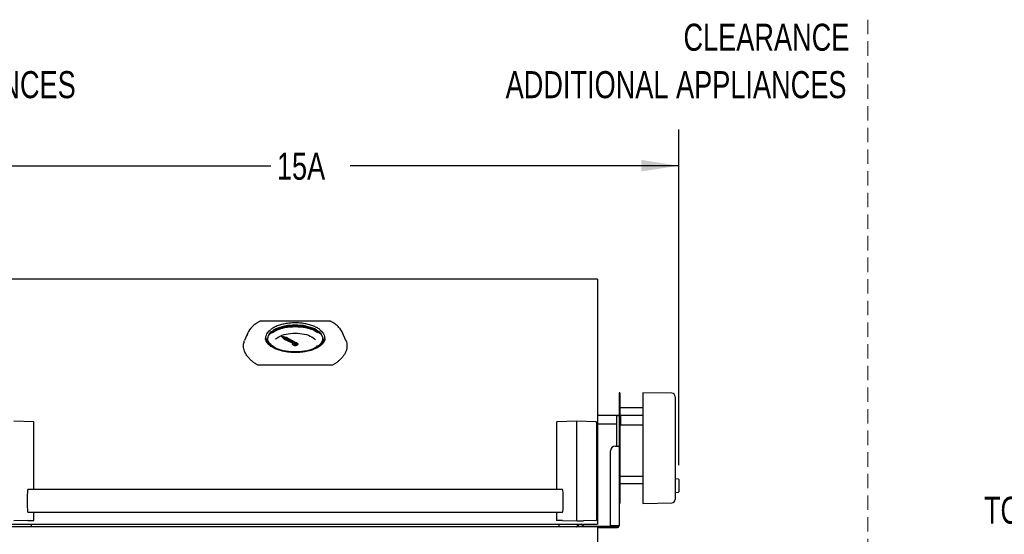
# Model space of a CAD drawing. Header units: inches. Extents: x 42 to 206, y 24 to 147.
# Tile 16 of 47: x 70 to 125, y 57 to 85. Entities that reach past the tile are written whole.
import ezdxf

# ---------------------------------------------------------------- set-up
doc = ezdxf.new("R2010")
doc.units = ezdxf.units.IN
doc.header["$LTSCALE"] = 16
doc.header["$MEASUREMENT"] = 0
doc.linetypes.add('HIDDEN', pattern=[0.075, 0.05, -0.025])
doc.layers.add('FORMAT', color=7, linetype='Continuous')
doc.styles.add('SLDTEXTSTYLE0', font='TXT', dxfattribs={"width": 0.75})
doc.dimstyles.new('SLDDIMSTYLE0', dxfattribs={"dimtxt": 1.5, "dimasz": 2.08, "dimexe": 0, "dimexo": 0.0625, "dimgap": 0.375, "dimtad": 0, "dimtih": 1, "dimtoh": 1, "dimdec": 0, "dimrnd": 1e-09, "dimzin": 12, "dimdsep": 46, "dimlunit": 5, "dimtxsty": 'SLDTEXTSTYLE0', "dimsah": 1, "dimcen": 0.09, "dimadec": 0, "dimazin": 3, "dimtfac": 1, "dimtdec": 0, "dimtofl": 0, "dimtmove": 0, "dimatfit": 3, "dimfxl": 0, "dimfrac": 2, "dimtolj": 1, "dimtzin": 12, "dimarcsym": 0})

# ---------------------------------------------------------------- blocks, each defined once
blk = doc.blocks.new('_D')
at = {"layer": 'FORMAT'}
for p, q in [((65.629, 64.179), (65.629, 79.234)), ((106.462, 60.624), (106.462, 79.234)), ((65.629, 77.234), (83.846, 77.234)), ((106.462, 77.234), (88.245, 77.234))]:
    blk.add_line(p, q, dxfattribs=at)
for points in [[(65.629, 77.234), (67.709, 76.914), (67.709, 77.554)], [(106.462, 77.234), (104.382, 77.554), (104.382, 76.914)]]:
    blk.add_solid(points, dxfattribs=at)
at = {"layer": 'FORMAT', "insert": (84.186, 77.955), "char_height": 1.5, "attachment_point": 1, "style": 'SLDTEXTSTYLE0'}
blk.add_mtext('15A', dxfattribs=at)
blk = doc.blocks.new('SW_NOTE_0_2')
at = {"layer": 'FORMAT', "color": 0, "char_height": 1.5, "attachment_point": 1, "style": 'SLDTEXTSTYLE0'}
for s, insert in [('CLEARANCE', (0, 1.934)), ('ADDITIONAL APPLIANCES', (0, -0.696))]:
    blk.add_mtext(s, dxfattribs=dict(at, insert=insert))
blk = doc.blocks.new('SW_NOTE_0_3')
at = {"layer": 'FORMAT', "color": 0, "char_height": 1.5, "attachment_point": 3, "style": 'SLDTEXTSTYLE0'}
for s, insert in [('CLEARANCE', (11.484, 1.934)), ('ADDITIONAL APPLIANCES', (11.324, -0.696))]:
    blk.add_mtext(s, dxfattribs=dict(at, insert=insert))

msp = doc.modelspace()

# ---------------------------------------------------------------- linework, layer by layer
at = {"color": 7, "linetype": 'Continuous', "lineweight": 25}
for p, q in [((101.202, 70.934), (69.202, 70.934)), ((101.952, 70.934), (101.202, 70.934)), ((101.952, 70.934), (101.952, 70.91)), ((101.952, 70.91), (101.952, 63.26)), ((87.091, 68.608), (83.313, 68.608)), ((82.581, 67.968), (82.396, 67.536)), ((83.572, 67.685), (83.572, 67.55)), ((84.462, 67.764), (84.592, 67.631)), ((84.719, 67.7), (84.462, 67.764)), ((84.462, 67.747), (84.462, 67.764)), ((84.462, 67.747), (84.592, 67.614)), ((84.694, 67.683), (84.55, 67.719)), ((84.55, 67.719), (84.625, 67.643)), ((84.694, 67.666), (84.572, 67.697)), ((85.093, 67.468), (84.694, 67.683)), ((84.694, 67.666), (84.694, 67.683)), ((85.315, 67.378), (84.719, 67.7)), ((86.832, 67.553), (86.832, 67.685)), ((88.008, 67.536), (87.822, 67.968)), ((83.553, 67.656), (83.554, 67.647)), ((84.592, 67.631), (85.228, 67.335)), ((84.592, 67.614), (84.592, 67.631)), ((84.592, 67.614), (85.228, 67.318)), ((84.625, 67.643), (85.049, 67.445)), ((85.093, 67.451), (84.694, 67.666)), ((85.093, 67.445), (85.049, 67.445)), ((85.052, 67.336), (85.052, 67.333)), ((85.061, 67.343), (85.061, 67.336)), ((85.093, 67.468), (85.093, 67.445)), ((85.159, 67.408), (85.159, 67.391)), ((85.245, 67.391), (85.245, 67.408)), ((85.331, 67.34), (85.331, 67.357)), ((85.343, 67.336), (85.343, 67.343)), ((85.352, 67.333), (85.352, 67.336)), ((86.85, 67.647), (86.85, 67.656)), ((87.186, 66.161), (83.217, 66.161)), ((103.195, 64.641), (103.155, 64.641)), ((103.155, 64.641), (103.155, 64.383)), ((103.195, 64.641), (103.195, 64.383)), ((106.072, 64.613), (104.474, 64.641)), ((104.474, 64.641), (104.474, 64.383)), ((106.266, 64.416), (106.266, 64.168)), ((103.155, 64.383), (103.155, 63.856)), ((103.195, 64.383), (103.195, 63.856)), ((104.474, 64.383), (104.474, 63.856)), ((106.266, 64.168), (106.266, 63.841)), ((103.155, 63.37), (101.952, 63.37)), ((103.018, 63.362), (103.018, 61.669)), ((103.096, 63.362), (103.018, 63.362)), ((103.155, 63.362), (103.096, 63.362)), ((103.155, 63.856), (103.155, 59.026)), ((103.195, 63.856), (103.195, 59.026)), ((104.474, 63.795), (103.195, 63.795)), ((103.195, 63.401), (104.474, 63.401)), ((103.244, 63.37), (103.195, 63.37)), ((103.254, 63.36), (103.244, 63.37)), ((103.244, 62.92), (103.244, 63.37)), ((103.254, 63.145), (103.254, 63.401)), ((104.474, 63.856), (104.474, 59.026)), ((106.266, 63.841), (106.266, 59.066)), ((70.692, 63.03), (69.6, 63.053)), ((70.712, 59.264), (70.712, 63.01)), ((99.692, 63.01), (99.692, 59.264)), ((100.803, 63.053), (99.711, 63.03)), ((101.869, 63.031), (100.803, 63.053)), ((100.803, 63.05), (100.803, 63.053)), ((100.803, 59.645), (100.803, 63.05)), ((101.916, 57.594), (101.916, 62.977)), ((101.952, 63.26), (101.952, 63.209)), ((101.952, 63.209), (101.952, 57.424)), ((101.952, 62.92), (103.018, 62.92)), ((103.195, 62.92), (103.244, 62.92)), ((103.244, 62.92), (103.254, 62.93)), ((103.254, 62.85), (103.254, 63.145)), ((103.254, 62.85), (104.474, 62.85)), ((102.686, 57.254), (102.686, 61.419)), ((102.936, 61.669), (103.057, 61.669)), ((103.057, 61.669), (103.121, 61.669)), ((103.155, 61.669), (103.121, 61.669)), ((100.803, 59.062), (100.803, 59.645)), ((104.474, 59.995), (103.195, 59.995)), ((103.195, 59.602), (104.474, 59.602)), ((106.266, 59.877), (106.427, 59.863)), ((106.462, 59.824), (106.462, 59.143)), ((100.021, 59.264), (70.383, 59.264)), ((100.803, 57.785), (100.803, 59.062)), ((103.155, 59.026), (103.155, 58.585)), ((103.195, 59.026), (103.195, 58.544)), ((104.474, 59.026), (104.474, 58.544)), ((106.427, 59.104), (106.266, 59.09)), ((106.266, 59.066), (106.266, 58.768)), ((103.155, 58.585), (103.155, 57.254)), ((103.155, 58.499), (103.195, 58.499)), ((103.195, 58.544), (103.195, 58.499)), ((104.474, 58.544), (104.474, 58.499)), ((104.474, 58.499), (106.072, 58.527)), ((106.266, 58.768), (106.266, 58.724)), ((70.383, 58.014), (100.021, 58.014)), ((70.712, 57.568), (70.712, 58.014)), ((99.692, 58.014), (99.692, 57.568)), ((69.202, 57.354), (101.202, 57.354)), ((70.383, 57.543), (69.6, 57.529)), ((70.383, 57.543), (70.692, 57.548)), ((70.575, 57.195), (70.575, 57.354)), ((100.021, 57.543), (99.711, 57.548)), ((99.829, 57.195), (99.829, 57.354)), ((100.021, 57.543), (100.803, 57.529)), ((100.803, 57.529), (100.803, 57.785)), ((100.803, 57.529), (101.182, 57.536)), ((100.829, 57.354), (100.829, 57.214)), ((100.907, 57.254), (100.907, 57.354)), ((101.173, 57.246), (101.064, 57.354)), ((101.87, 57.548), (101.182, 57.536)), ((101.202, 57.354), (101.952, 57.354)), ((101.884, 57.554), (101.91, 57.58)), ((101.952, 57.424), (101.952, 57.354)), ((101.952, 57.195), (68.452, 57.195)), ((100.829, 57.214), (100.825, 57.195)), ((100.829, 57.195), (100.829, 57.214)), ((100.927, 57.234), (103.057, 57.234)), ((101.952, 57.195), (101.952, 57.136)), ((101.952, 57.156), (103.057, 57.156)), ((101.952, 57.136), (101.952, 54.201)), ((103.057, 57.254), (102.686, 57.254)), ((102.82, 57.254), (102.811, 57.246)), ((103.155, 57.254), (103.057, 57.254))]:
    msp.add_line(p, q, dxfattribs=at)
at = {"color": 7, "linetype": 'Continuous', "lineweight": 25, "flags": 128}
for points in [[(83.685, 67.644), (83.686, 67.657), (83.696, 67.73), (83.721, 67.802), (83.76, 67.873), (83.812, 67.942), (83.876, 68.008), (83.954, 68.07), (84.043, 68.129), (84.143, 68.183), (84.252, 68.231), (84.371, 68.275), (84.497, 68.312), (84.63, 68.343), (84.768, 68.367), (84.91, 68.385), (85.055, 68.395), (85.202, 68.399)], [(84.304, 67.036), (84.196, 67.08), (84.091, 67.131), (83.997, 67.187), (83.914, 67.248), (83.842, 67.312), (83.784, 67.379), (83.739, 67.449), (83.707, 67.521), (83.689, 67.594), (83.686, 67.667), (83.696, 67.741), (83.721, 67.813), (83.76, 67.884), (83.812, 67.953), (83.876, 68.019), (83.954, 68.081), (84.043, 68.139), (84.143, 68.193), (84.252, 68.242), (84.371, 68.285), (84.497, 68.322), (84.63, 68.353), (84.768, 68.378), (84.91, 68.395), (85.055, 68.406), (85.202, 68.409)], [(83.751, 67.86), (83.767, 67.877), (83.837, 67.943), (83.92, 68.005), (84.014, 68.064), (84.118, 68.117), (84.231, 68.165), (84.354, 68.208), (84.483, 68.245), (84.619, 68.276), (84.76, 68.3), (84.905, 68.317), (85.053, 68.328), (85.202, 68.331)], [(83.783, 67.907), (83.82, 67.94), (83.904, 68.003), (83.999, 68.062), (84.104, 68.116), (84.219, 68.165), (84.343, 68.208), (84.474, 68.245), (84.612, 68.276), (84.755, 68.301), (84.902, 68.318), (85.051, 68.329), (85.202, 68.333)], [(83.844, 67.977), (83.909, 68.023), (84.005, 68.081), (84.11, 68.134), (84.225, 68.182), (84.349, 68.225), (84.48, 68.261), (84.617, 68.291), (84.758, 68.315), (84.904, 68.332), (85.052, 68.343), (85.115, 68.345)], [(83.916, 67.96), (83.946, 67.982), (84.037, 68.04), (84.138, 68.093), (84.249, 68.141), (84.368, 68.184), (84.495, 68.221), (84.629, 68.251), (84.767, 68.276), (84.91, 68.293), (85.055, 68.303), (85.202, 68.307)], [(85.202, 68.409), (85.348, 68.406), (85.493, 68.395), (85.635, 68.378), (85.774, 68.353), (85.906, 68.322), (86.033, 68.285), (86.151, 68.242), (86.261, 68.193), (86.361, 68.139), (86.45, 68.081), (86.527, 68.019), (86.592, 67.953), (86.644, 67.884), (86.682, 67.813), (86.707, 67.741), (86.718, 67.667), (86.714, 67.594), (86.697, 67.521), (86.665, 67.449), (86.62, 67.379), (86.561, 67.312), (86.49, 67.248), (86.407, 67.187), (86.312, 67.131), (86.207, 67.08), (86.1, 67.036)], [(85.202, 68.399), (85.348, 68.395), (85.493, 68.385), (85.635, 68.367), (85.774, 68.343), (85.906, 68.312), (86.033, 68.275), (86.151, 68.231), (86.261, 68.183), (86.361, 68.129), (86.45, 68.07), (86.527, 68.008), (86.592, 67.942), (86.644, 67.873), (86.682, 67.802), (86.707, 67.73), (86.718, 67.657), (86.718, 67.644)], [(85.202, 68.333), (85.353, 68.329), (85.502, 68.318), (85.649, 68.301), (85.792, 68.276), (85.929, 68.245), (86.061, 68.208), (86.184, 68.165), (86.299, 68.116), (86.405, 68.062), (86.5, 68.003), (86.583, 67.94), (86.621, 67.907)], [(85.202, 68.331), (85.351, 68.328), (85.498, 68.317), (85.643, 68.3), (85.784, 68.276), (85.92, 68.245), (86.05, 68.208), (86.172, 68.165), (86.286, 68.117), (86.39, 68.064), (86.484, 68.005), (86.566, 67.943), (86.636, 67.877), (86.652, 67.86)], [(85.202, 68.307), (85.348, 68.303), (85.493, 68.293), (85.636, 68.276), (85.775, 68.251), (85.908, 68.221), (86.035, 68.184), (86.155, 68.141), (86.265, 68.093), (86.367, 68.04), (86.452, 67.986)], [(85.264, 68.346), (85.351, 68.343), (85.499, 68.332), (85.645, 68.315), (85.787, 68.291), (85.924, 68.261), (86.055, 68.225), (86.178, 68.182), (86.293, 68.134), (86.399, 68.081), (86.495, 68.023), (86.56, 67.977)], [(83.842, 67.235), (83.816, 67.255), (83.743, 67.321), (83.682, 67.39), (83.634, 67.462), (83.6, 67.535), (83.579, 67.61), (83.572, 67.685), (83.579, 67.761), (83.6, 67.835), (83.634, 67.909), (83.682, 67.981), (83.743, 68.05), (83.816, 68.116), (83.836, 68.132)], [(84.109, 67.605), (84.135, 67.629), (84.204, 67.684), (84.284, 67.736), (84.374, 67.782), (84.474, 67.824), (84.583, 67.86), (84.698, 67.89), (84.819, 67.914), (84.944, 67.931), (85.072, 67.941), (85.202, 67.945)], [(85.202, 67.945), (85.331, 67.941), (85.46, 67.931), (85.585, 67.914), (85.706, 67.89), (85.821, 67.86), (85.929, 67.824), (86.029, 67.782), (86.12, 67.736), (86.2, 67.684), (86.269, 67.629), (86.326, 67.571), (86.328, 67.568)], [(86.565, 68.133), (86.588, 68.116), (86.661, 68.05), (86.722, 67.981), (86.77, 67.909), (86.804, 67.835), (86.825, 67.761), (86.832, 67.685), (86.825, 67.61), (86.804, 67.535), (86.77, 67.462), (86.722, 67.39), (86.661, 67.321), (86.588, 67.255), (86.564, 67.236)], [(86.788, 67.6), (86.765, 67.531), (86.727, 67.459), (86.675, 67.388), (86.61, 67.32), (86.533, 67.256), (86.445, 67.195), (86.345, 67.139), (86.236, 67.088), (86.117, 67.042), (85.99, 67.002), (85.856, 66.968), (85.717, 66.94), (85.573, 66.92), (85.426, 66.906), (85.277, 66.899), (85.127, 66.899), (84.978, 66.906), (84.83, 66.92), (84.686, 66.94), (84.547, 66.968), (84.413, 67.002), (84.287, 67.042), (84.168, 67.088), (84.058, 67.139), (83.959, 67.195), (83.87, 67.256), (83.793, 67.32), (83.729, 67.388), (83.677, 67.459), (83.639, 67.531), (83.614, 67.606), (83.612, 67.616)], [(84.011, 67.178), (84.005, 67.19), (83.999, 67.203)], [(85.312, 67.387), (85.323, 67.38), (85.344, 67.359), (85.352, 67.336), (85.344, 67.313), (85.323, 67.292), (85.29, 67.275), (85.248, 67.264), (85.202, 67.261), (85.155, 67.264), (85.114, 67.275), (85.08, 67.292), (85.059, 67.313), (85.052, 67.336), (85.059, 67.359), (85.08, 67.38), (85.086, 67.384)], [(85.052, 67.333), (85.059, 67.31), (85.08, 67.289), (85.114, 67.272), (85.155, 67.261), (85.202, 67.258), (85.248, 67.261), (85.29, 67.272), (85.323, 67.289), (85.344, 67.31), (85.352, 67.333)], [(85.086, 67.383), (85.068, 67.365), (85.061, 67.343), (85.068, 67.321), (85.088, 67.302), (85.119, 67.286), (85.158, 67.276), (85.202, 67.272)], [(85.061, 67.336), (85.068, 67.314), (85.088, 67.294), (85.119, 67.279), (85.158, 67.269), (85.202, 67.265), (85.245, 67.269), (85.285, 67.279), (85.316, 67.294), (85.336, 67.314), (85.343, 67.336), (85.343, 67.336)], [(85.146, 67.356), (85.137, 67.348), (85.132, 67.334)], [(85.148, 67.355), (85.137, 67.346), (85.132, 67.334)], [(85.202, 67.429), (85.218, 67.427), (85.232, 67.423), (85.241, 67.416), (85.245, 67.408), (85.241, 67.399), (85.232, 67.392), (85.218, 67.388), (85.202, 67.386), (85.185, 67.388), (85.171, 67.392), (85.162, 67.399), (85.159, 67.408), (85.162, 67.416), (85.171, 67.423), (85.185, 67.427), (85.202, 67.429)], [(85.245, 67.391), (85.241, 67.383), (85.232, 67.376), (85.218, 67.371), (85.202, 67.37), (85.185, 67.371), (85.171, 67.376), (85.162, 67.383), (85.159, 67.391), (85.159, 67.391)], [(85.202, 67.272), (85.245, 67.276), (85.285, 67.286), (85.316, 67.302), (85.336, 67.321), (85.343, 67.343), (85.336, 67.365), (85.316, 67.385), (85.285, 67.4), (85.262, 67.407)], [(85.315, 67.378), (85.327, 67.368), (85.331, 67.357), (85.326, 67.345), (85.313, 67.336), (85.294, 67.329), (85.271, 67.327), (85.248, 67.329), (85.228, 67.335)], [(85.331, 67.34), (85.331, 67.34), (85.326, 67.328), (85.313, 67.318), (85.294, 67.312), (85.271, 67.309), (85.248, 67.311), (85.228, 67.318)]]:
    msp.add_lwpolyline(points, dxfattribs=at)
at = {"color": 7, "linetype": 'Continuous', "lineweight": 25}
for centre, radius, start, end in [((87.206, 68.548), 0.0329, 62.5232, 117.1992), ((83.387, 67.631), 0.872, 137.6626, 168.3566), ((87.03, 67.638), 0.858, 11.23, 42.2632), ((85.201, 67.335), 0.00546, 215.2699, 274.7796), ((86.074, 67.348), 0.361, 331.8836, 346.1188), ((106.069, 64.416), 0.197, 360, 89), ((70.692, 63.01), 0.02, 0, 88.7793), ((99.712, 63.01), 0.02, 91.2207, 180), ((101.869, 63.011), 0.02, 38.8757, 88.7793), ((101.896, 62.977), 0.02, 0, 38.8125), ((102.936, 61.419), 0.25, 90, 180), ((106.423, 59.824), 0.0394, 0, 85), ((106.423, 59.143), 0.0394, 275, 0), ((106.069, 58.724), 0.197, 271, 0), ((70.692, 57.568), 0.02, 271, 0), ((99.712, 57.568), 0.02, 180, 269), ((101.87, 57.568), 0.02, 271, 314.9228), ((101.896, 57.594), 0.02, 314.9228, 0), ((100.927, 57.254), 0.098, 180, 217.0162), ((100.927, 57.254), 0.02, 180, 270), ((101.199, 57.272), 0.038, 223.1495, 270), ((102.784, 57.272), 0.038, 270, 316.7697), ((103.057, 57.254), 0.02, 270, 0), ((103.057, 57.254), 0.098, 270, 360)]:
    msp.add_arc(centre, radius, start, end, dxfattribs=at)
for centre, start_param, end_param in [((70.389, 58.639), 6.157114, 9.55085), ((100.015, 58.639), 3.015521, 6.409257)]:
    msp.add_ellipse(centre, major_axis=(0, 0.63), ratio=0.074313, start_param=start_param, end_param=end_param, dxfattribs=at)
for points, knots in [([(83.183, 68.577), (83.162, 68.565), (83.101, 68.529), (83.008, 68.465), (82.907, 68.386), (82.819, 68.308), (82.771, 68.254), (82.749, 68.229)], [0, 0, 0, 0, 0.1196983, 0.3474289, 0.5752924, 0.8031046, 1, 1, 1, 1]), ([(83.313, 68.608), (83.31, 68.608), (83.292, 68.609), (83.257, 68.604), (83.215, 68.594), (83.193, 68.582), (83.184, 68.577)], [0, 0, 0, 0, 0.048199, 0.3915709, 0.7415642, 1, 1, 1, 1]), ([(85.202, 68.513), (85.177, 68.512), (85.104, 68.512), (84.985, 68.506), (84.845, 68.494), (84.707, 68.475), (84.573, 68.45), (84.444, 68.42), (84.321, 68.383), (84.205, 68.342), (84.095, 68.295), (83.995, 68.244), (83.91, 68.193), (83.863, 68.157), (83.842, 68.142)], [0, 0, 0, 0, 0.046513, 0.134903, 0.223319, 0.311746, 0.400191, 0.48866, 0.577161, 0.665699, 0.754282, 0.842915, 0.931597, 1, 1, 1, 1]), ([(86.56, 68.144), (86.56, 68.144), (86.536, 68.165), (86.477, 68.203), (86.384, 68.258), (86.281, 68.308), (86.17, 68.353), (86.051, 68.393), (85.926, 68.428), (85.796, 68.457), (85.661, 68.48), (85.523, 68.498), (85.382, 68.509), (85.274, 68.512), (85.214, 68.513), (85.202, 68.513)], [0, 0, 0, 0, 0.00042, 0.089219, 0.178062, 0.26689, 0.355684, 0.444439, 0.533155, 0.621837, 0.710491, 0.799124, 0.887741, 0.976349, 1, 1, 1, 1]), ([(87.22, 68.577), (87.219, 68.578), (87.205, 68.587), (87.175, 68.598), (87.133, 68.607), (87.104, 68.608), (87.091, 68.608)], [0, 0, 0, 0, 0.051639, 0.391114, 0.731846, 1, 1, 1, 1]), ([(87.659, 68.225), (87.634, 68.253), (87.583, 68.309), (87.493, 68.39), (87.391, 68.469), (87.299, 68.531), (87.24, 68.566), (87.221, 68.577)], [0, 0, 0, 0, 0.216865, 0.441052, 0.665787, 0.890799, 1, 1, 1, 1]), ([(83.08, 66.196), (83.022, 66.234), (82.906, 66.31), (82.755, 66.435), (82.622, 66.568), (82.517, 66.7), (82.439, 66.828), (82.382, 66.953), (82.346, 67.08), (82.33, 67.206), (82.336, 67.33), (82.357, 67.44), (82.385, 67.507), (82.397, 67.535)], [0, 0, 0, 0, 0.097514, 0.195868, 0.29689, 0.398836, 0.486806, 0.57538, 0.665849, 0.756972, 0.845613, 0.934869, 1, 1, 1, 1]), ([(85.202, 66.87), (85.177, 66.87), (85.104, 66.871), (84.983, 66.876), (84.842, 66.889), (84.703, 66.907), (84.568, 66.931), (84.438, 66.961), (84.314, 66.996), (84.197, 67.037), (84.088, 67.081), (83.987, 67.131), (83.895, 67.184), (83.813, 67.24), (83.742, 67.299), (83.682, 67.36), (83.633, 67.423), (83.595, 67.487), (83.57, 67.552), (83.556, 67.605), (83.555, 67.638), (83.555, 67.648)], [0, 0, 0, 0, 0.029213, 0.084886, 0.140558, 0.196208, 0.251824, 0.307394, 0.362907, 0.418351, 0.473714, 0.528988, 0.584171, 0.639272, 0.694326, 0.749384, 0.804552, 0.860022, 0.916076, 0.973039, 1, 1, 1, 1]), ([(86.848, 67.648), (86.848, 67.635), (86.847, 67.6), (86.831, 67.542), (86.802, 67.476), (86.761, 67.41), (86.709, 67.346), (86.646, 67.285), (86.572, 67.226), (86.488, 67.171), (86.394, 67.119), (86.291, 67.07), (86.179, 67.027), (86.061, 66.988), (85.935, 66.954), (85.804, 66.925), (85.668, 66.902), (85.529, 66.885), (85.387, 66.874), (85.278, 66.87), (85.216, 66.87), (85.202, 66.87)], [0, 0, 0, 0, 0.033091, 0.091916, 0.149922, 0.206855, 0.262936, 0.318495, 0.373797, 0.429009, 0.484215, 0.539463, 0.594779, 0.65017, 0.705633, 0.761159, 0.816738, 0.87236, 0.928012, 0.983684, 1, 1, 1, 1]), ([(88.007, 67.536), (88.01, 67.528), (88.034, 67.482), (88.057, 67.392), (88.074, 67.269), (88.068, 67.145), (88.043, 67.019), (87.996, 66.891), (87.929, 66.765), (87.842, 66.641), (87.736, 66.52), (87.61, 66.402), (87.473, 66.293), (87.371, 66.226), (87.323, 66.196)], [0, 0, 0, 0, 0.017207, 0.107674, 0.198795, 0.287435, 0.376688, 0.46788, 0.559743, 0.648414, 0.737704, 0.828957, 0.920891, 1, 1, 1, 1]), ([(83.217, 66.161), (83.197, 66.162), (83.156, 66.165), (83.11, 66.179), (83.088, 66.191), (83.08, 66.196)], [0, 0, 0, 0, 0.39673, 0.793605, 1, 1, 1, 1]), ([(87.323, 66.196), (87.308, 66.188), (87.277, 66.172), (87.227, 66.162), (87.196, 66.161), (87.186, 66.161)], [0, 0, 0, 0, 0.4009, 0.802249, 1, 1, 1, 1]), ([(101.911, 62.99), (101.91, 62.991), (101.901, 63.003), (101.892, 63.014), (101.884, 63.023)], [0, 0, 0, 0, 0.155988, 1, 1, 1, 1]), ([(100.793, 57.195), (100.794, 57.196), (100.805, 57.203), (100.82, 57.209), (100.828, 57.213), (100.829, 57.214), (100.829, 57.214)], [0, 0, 0, 0, 0.06196, 0.473553, 0.885199, 1, 1, 1, 1]), ([(100.798, 57.195), (100.799, 57.197), (100.806, 57.203), (100.813, 57.206), (100.819, 57.209)], [0, 0, 0, 0, 0.218081, 1, 1, 1, 1])]:
    msp.add_open_spline(points, degree=3, knots=knots, dxfattribs=at)
at = {"layer": 'FORMAT', "linetype": 'HIDDEN', "lineweight": 18}
msp.add_line((116.952, 85.335), (116.952, 56.32), dxfattribs=at)

# ---------------------------------------------------------------- block references
at = {"layer": 'FORMAT'}
for name, p in [('SW_NOTE_0_2', (54.142, 83.176)), ('SW_NOTE_0_3', (104.435, 83.176))]:
    msp.add_blockref(name, p, dxfattribs=at)

# ---------------------------------------------------------------- texts
at = {"layer": 'FORMAT', "insert": (131.862, 58.869), "char_height": 1.5, "attachment_point": 2, "style": 'SLDTEXTSTYLE0'}
msp.add_mtext('TOP OF COUNTER TOP', dxfattribs=at)

# ---------------------------------------------------------------- dimensions: what is measured, and where the dimension line sits
at = {"layer": 'FORMAT'}
dim = msp.add_linear_dim(base=(106.462, 77.234), p1=(65.629, 63.379), p2=(106.462, 59.824), text='15A', dimstyle='SLDDIMSTYLE0', dxfattribs=at)
dim.commit()
dim.dimension.update_dxf_attribs({"geometry": '_D', "text_midpoint": (86.046, 77.234), "dimtype": 160})

doc.saveas('drawing.dxf')
